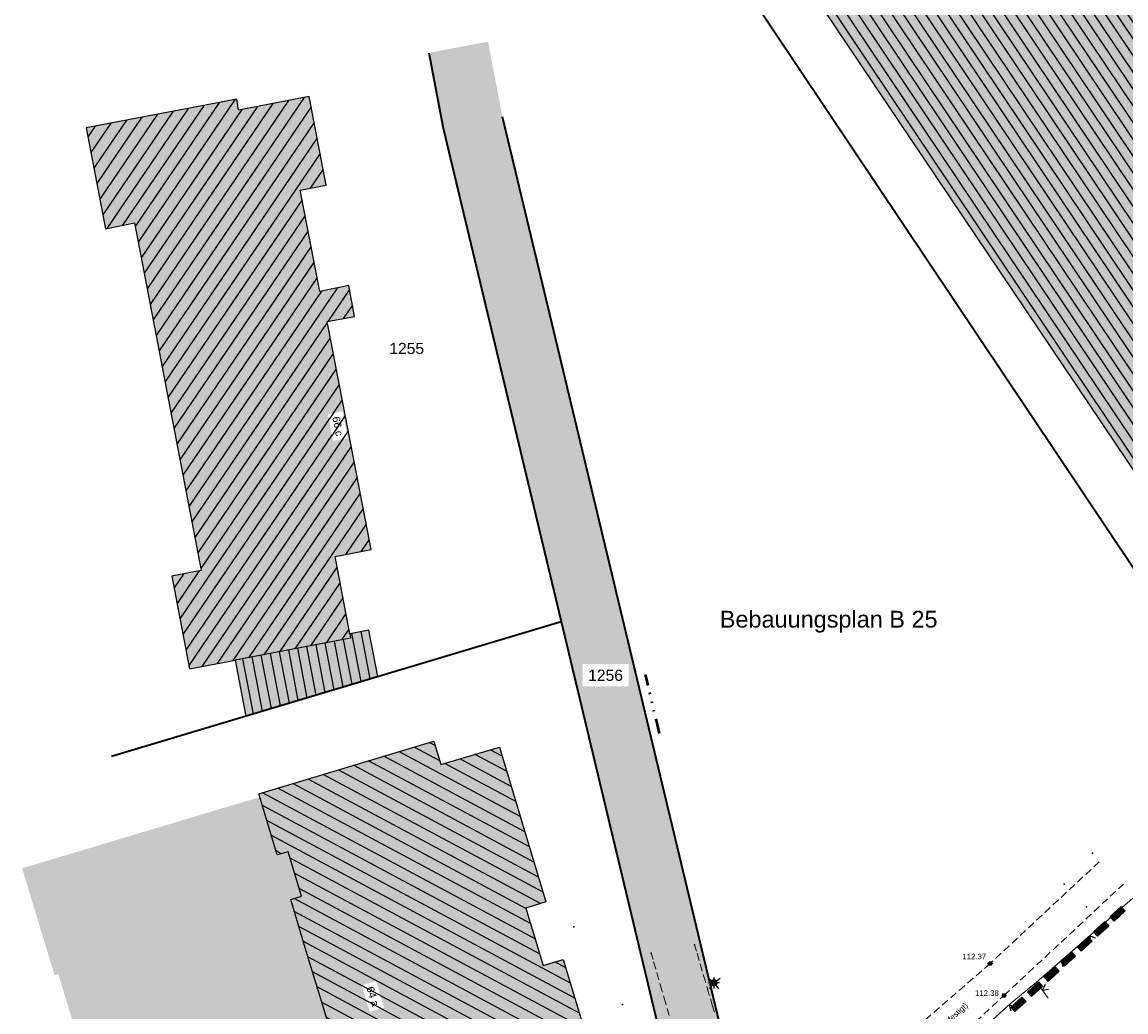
# Model space of a CAD drawing. Header units: metres. Extents: x 32322276 to 32322733, y 5638285 to 5638678.
# Tile 25 of 29: x 32322285 to 32322359, y 5638547 to 5638613. Entities that reach past the tile are written whole.
import ezdxf

# ---------------------------------------------------------------- set-up
doc = ezdxf.new("R2010")
doc.units = ezdxf.units.M
for name, pattern in [('1', [0]), ('20', [1.5, 0.5, -0.25, 0.5, -0.25]), ('3', [0]), ('5', [0]), ('68', [0]), ('77', [3.025, 1.025, -0.5, 0, -0.5, 0, -0.5, 0, -0.5])]:
    doc.linetypes.add(name, pattern=pattern)
doc.layers.get('0').update_dxf_attribs({"color": 1, "linetype": 'CONTINUOUS'})
for name, color, linetype in [('Allgemein', 7, 'CONTINUOUS'), ('alte Gebäude', 7, 'CONTINUOUS'), ('alte Grenzen', 7, 'CONTINUOUS'), ('altes Gebäude Füllung', 7, 'CONTINUOUS'), ('altes Gebäude Linie', 7, 'CONTINUOUS'), ('B-Plan', 7, 'CONTINUOUS'), ('Beleuchtung', 7, 'CONTINUOUS'), ('Ebene 1', 7, 'CONTINUOUS'), ('Ebene 303', 7, 'CONTINUOUS'), ('Fahrbahn', 7, 'CONTINUOUS'), ('Flurgrenze', 7, 'CONTINUOUS'), ('Flurstücksnummer - Straßenname', 7, 'CONTINUOUS'), ('Gebäudeschraffur', 7, 'CONTINUOUS'), ('Hausnummer', 7, 'CONTINUOUS'), ('Höhenpunkte', 7, 'CONTINUOUS'), ('Höhentexte', 7, 'CONTINUOUS'), ('Texte zu Fahrbahn - Toptexte', 7, 'CONTINUOUS'), ('vorhandene Straße', 7, 'CONTINUOUS')]:
    doc.layers.add(name, color=color, linetype=linetype)
doc.styles.add('Erwerber', font='Arial.ttf')
doc.styles.add('Flurstücksnummer', font='Arial.ttf')
doc.styles.add('n', font='Arial.ttf')
doc.styles.add('Textart 303', font='Arial.ttf')

# ---------------------------------------------------------------- blocks, each defined once
blk = doc.blocks.new('S5')
at = {"true_color": 0xff7300}
blk.add_hatch(color=30, dxfattribs=at).paths.add_polyline_path([(0.2, 0), (0.193185, -0.051764), (0.173205, -0.1), (0.141421, -0.141421), (0.1, -0.173205), (0.051764, -0.193185), (0, -0.2), (-0.051764, -0.193185), (-0.1, -0.173205), (-0.141421, -0.141421), (-0.173205, -0.1), (-0.193185, -0.051764), (-0.2, 0), (-0.193185, 0.051764), (-0.173205, 0.1), (-0.141421, 0.141421), (-0.1, 0.173205), (-0.051764, 0.193185), (0, 0.2), (0.051764, 0.193185), (0.1, 0.173205), (0.141421, 0.141421), (0.173205, 0.1), (0.193185, 0.051764)], flags=0)
at = {"color": 0, "lineweight": -2}
for points in [[(-0.16, 0.12), (-0.4, 0.3)], [(-0.375, 0), (-0.2, 0)], [(0, 0.2), (0, 0.375)], [(0.16, 0.12), (0.4, 0.3)], [(0.375, 0), (0.2, 0)], [(-0.12, -0.16), (-0.3, -0.4)], [(0, -0.375), (0, -0.2)], [(0.12, -0.16), (0.3, -0.4)]]:
    blk.add_lwpolyline(points, dxfattribs=at)
blk.add_lwpolyline([(0.173205, -0.1, -0.577350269), (-0.173205, -0.1, -0.577350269), (0, 0.2, -0.577350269)], format="xyb", close=True, dxfattribs=at)
blk = doc.blocks.new('S107')
at = {"lineweight": -2}
blk.add_hatch(color=0, dxfattribs=at).paths.add_polyline_path([(0.5, 0), (0.489765, -0.100649), (0.459479, -0.197178), (0.410382, -0.285634), (0.344483, -0.362396), (0.264482, -0.424322), (0.173653, -0.468876), (0.075714, -0.494234), (-0.025325, -0.499358), (-0.125326, -0.484039), (-0.220197, -0.448902), (-0.306053, -0.395388), (-0.379379, -0.325686), (-0.437173, -0.242651), (-0.47707, -0.149682), (-0.497435, -0.050584), (-0.497435, 0.050584), (-0.47707, 0.149682), (-0.437173, 0.242651), (-0.379379, 0.325686), (-0.306053, 0.395388), (-0.220197, 0.448902), (-0.125326, 0.484039), (-0.025325, 0.499358), (0.075714, 0.494234), (0.173653, 0.468876), (0.264482, 0.424322), (0.344483, 0.362396), (0.410382, 0.285634), (0.459479, 0.197178), (0.489765, 0.100649)], flags=0)
at = {"color": 0, "lineweight": -2}
blk.add_lwpolyline([(0.433013, -0.25, -0.5773502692), (-0.433013, -0.25, -0.5773502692), (0, 0.5, -0.5773502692)], format="xyb", close=True, dxfattribs=at)
blk = doc.blocks.new('*X18')
at = {"color": 7, "linetype": '3', "lineweight": 25}
for p, q in [((32322307.414418, 5638568.644665), (32322306.84165, 5638571.647427)), ((32322308.016168, 5638568.825632), (32322307.399053, 5638572.060879)), ((32322308.617917, 5638569.0066), (32322308.012645, 5638572.179763)), ((32322303.803921, 5638567.558859), (32322303.158064, 5638570.944794)), ((32322304.405671, 5638567.739827), (32322303.771995, 5638571.061899)), ((32322305.00742, 5638567.920795), (32322304.385926, 5638571.179005)), ((32322305.60917, 5638568.101762), (32322304.999857, 5638571.29611)), ((32322306.210919, 5638568.28273), (32322305.613788, 5638571.413216)), ((32322306.812669, 5638568.463697), (32322306.227719, 5638571.530321)), ((32322300.795174, 5638566.654022), (32322300.088409, 5638570.359266)), ((32322301.396923, 5638566.834989), (32322300.70234, 5638570.476372)), ((32322301.998673, 5638567.015957), (32322301.316271, 5638570.593477)), ((32322302.600422, 5638567.196924), (32322301.930202, 5638570.710583)), ((32322303.202172, 5638567.377892), (32322302.544133, 5638570.827688))]:
    blk.add_line(p, q, dxfattribs=at)
blk = doc.blocks.new('*X32')
at = {"color": 7, "linetype": '3', "lineweight": 25}
for p, q in [((32322313.282518, 5638563.516486), (32322311.560407, 5638564.439333)), ((32322312.97582, 5638564.531741), (32322312.575723, 5638564.746145)), ((32322317.457777, 5638563.831747), (32322316.669865, 5638564.253974)), ((32322319.288806, 5638557.745128), (32322308.514462, 5638563.518895)), ((32322318.983635, 5638558.759564), (32322309.529777, 5638563.825707)), ((32322318.678463, 5638559.774001), (32322310.545092, 5638564.13252)), ((32322318.06812, 5638561.802874), (32322314.634674, 5638563.642793)), ((32322317.762948, 5638562.81731), (32322315.652269, 5638563.948383)), ((32322319.899149, 5638555.716255), (32322306.483831, 5638562.905269)), ((32322319.593978, 5638556.730691), (32322307.499147, 5638563.212082)), ((32322318.373291, 5638560.788437), (32322313.617078, 5638563.337202)), ((32322320.033504, 5638553.942455), (32322304.453201, 5638562.291644)), ((32322320.204321, 5638554.701818), (32322305.468516, 5638562.598457)), ((32322319.669118, 5638551.58502), (32322301.407255, 5638561.371206)), ((32322319.362391, 5638552.60029), (32322302.422571, 5638561.678019)), ((32322319.055665, 5638553.615559), (32322303.437886, 5638561.984831)), ((32322319.975844, 5638550.56975), (32322301.397246, 5638560.525669)), ((32322322.039339, 5638548.613062), (32322301.702381, 5638559.511252)), ((32322322.343858, 5638547.598975), (32322302.007516, 5638558.496835)), ((32322302.682952, 5638557.283981), (32322302.312651, 5638557.482418)), ((32322322.648377, 5638546.584888), (32322303.256415, 5638556.976673)), ((32322322.952897, 5638545.570801), (32322303.560912, 5638555.962598)), ((32322323.257416, 5638544.556714), (32322303.865408, 5638554.948524)), ((32322323.561935, 5638543.542627), (32322303.516402, 5638554.284648)), ((32322323.866454, 5638542.52854), (32322303.536167, 5638553.423155)), ((32322324.170973, 5638541.514453), (32322303.840206, 5638552.409326)), ((32322324.475492, 5638540.500366), (32322304.144244, 5638551.395497)), ((32322324.350744, 5638539.716316), (32322304.448571, 5638550.381513)), ((32322321.73482, 5638549.627148), (32322320.988653, 5638550.027005)), ((32322323.335009, 5638539.409728), (32322304.754504, 5638549.366668)), ((32322322.319274, 5638539.10314), (32322305.060437, 5638548.351824)), ((32322321.30354, 5638538.796552), (32322305.366369, 5638547.33698)), ((32322320.91074, 5638538.156145), (32322305.673149, 5638546.321681)), ((32322321.220954, 5638537.139007), (32322305.980179, 5638545.306249)), ((32322320.295406, 5638536.784089), (32322306.287209, 5638544.290817)), ((32322319.279917, 5638536.47737), (32322307.531095, 5638542.773341)), ((32322318.264429, 5638536.17065), (32322307.838913, 5638541.757486)), ((32322317.24894, 5638535.86393), (32322308.146731, 5638540.741632)), ((32322316.233451, 5638535.55721), (32322308.166949, 5638539.879896)), ((32322315.217963, 5638535.250491), (32322307.816771, 5638539.216649)), ((32322314.202474, 5638534.943771), (32322308.124015, 5638538.201102)), ((32322313.186985, 5638534.637051), (32322308.431258, 5638537.185555)), ((32322312.171497, 5638534.330331), (32322308.738502, 5638536.170008)), ((32322311.156008, 5638534.023612), (32322309.045746, 5638535.154461)), ((32322310.140519, 5638533.716892), (32322309.352989, 5638534.138914))]:
    blk.add_line(p, q, dxfattribs=at)
blk = doc.blocks.new('*X36')
at = {"color": 7, "linetype": '3', "lineweight": 25}
for p, q in [((32322304.194582, 5638607.993966), (32322294.071244, 5638593.07616)), ((32322296.44846, 5638607.264484), (32322290.977696, 5638599.202737)), ((32322297.490639, 5638607.464589), (32322292.029814, 5638599.417488)), ((32322298.532818, 5638607.664694), (32322292.874518, 5638599.326592)), ((32322299.574997, 5638607.864799), (32322293.073972, 5638598.284854)), ((32322300.017576, 5638607.181329), (32322293.273427, 5638597.243115)), ((32322301.061827, 5638607.384489), (32322293.472881, 5638596.201376)), ((32322302.106079, 5638607.587648), (32322293.672335, 5638595.159638)), ((32322303.150331, 5638607.790807), (32322293.87179, 5638594.117899)), ((32322304.668211, 5638607.356252), (32322294.270698, 5638592.034422)), ((32322292.279744, 5638606.464064), (32322290.104449, 5638603.258537)), ((32322293.321923, 5638606.664169), (32322290.303152, 5638602.215692)), ((32322294.364102, 5638606.864274), (32322290.501856, 5638601.172847)), ((32322295.406281, 5638607.064379), (32322290.700559, 5638600.130001)), ((32322290.195386, 5638606.063854), (32322289.707042, 5638605.344228)), ((32322291.237565, 5638606.263959), (32322289.905746, 5638604.301383)), ((32322304.867052, 5638606.313609), (32322294.470153, 5638590.992683)), ((32322305.065893, 5638605.270967), (32322294.669607, 5638589.950944)), ((32322305.264734, 5638604.228324), (32322294.869061, 5638588.909205)), ((32322305.463575, 5638603.185682), (32322304.590002, 5638601.89838)), ((32322305.662416, 5638602.143039), (32322305.642728, 5638602.114028)), ((32322304.059292, 5638601.116323), (32322295.068515, 5638587.867467)), ((32322304.260356, 5638600.076957), (32322295.26797, 5638586.825728)), ((32322304.46142, 5638599.03759), (32322295.467424, 5638585.783989)), ((32322304.662484, 5638597.998223), (32322295.666878, 5638584.742251)), ((32322304.863548, 5638596.958856), (32322295.866333, 5638583.700512)), ((32322305.064611, 5638595.919489), (32322296.065787, 5638582.658773)), ((32322305.352554, 5638595.008147), (32322296.265241, 5638581.617035)), ((32322306.398499, 5638595.213802), (32322296.464696, 5638580.575296)), ((32322307.242439, 5638595.121781), (32322305.784129, 5638592.972807)), ((32322307.431045, 5638594.064057), (32322306.817574, 5638593.160041)), ((32322305.740513, 5638592.908535), (32322296.66415, 5638579.533557)), ((32322305.94123, 5638591.868657), (32322296.863604, 5638578.491818)), ((32322306.141948, 5638590.82878), (32322297.063059, 5638577.45008)), ((32322306.342665, 5638589.788903), (32322297.262513, 5638576.408341)), ((32322306.543383, 5638588.749026), (32322295.87305, 5638573.025166)), ((32322306.7441, 5638587.709148), (32322296.071508, 5638571.981959)), ((32322306.944818, 5638586.669271), (32322296.269966, 5638570.938752)), ((32322307.145535, 5638585.629394), (32322296.468424, 5638569.895545)), ((32322307.346253, 5638584.589516), (32322297.332976, 5638569.833898)), ((32322307.54697, 5638583.549639), (32322298.374052, 5638570.032377)), ((32322307.747688, 5638582.509762), (32322299.415127, 5638570.230855)), ((32322307.948405, 5638581.469885), (32322300.456271, 5638570.429435)), ((32322308.149123, 5638580.430007), (32322301.497427, 5638570.628032)), ((32322308.34984, 5638579.39013), (32322306.969318, 5638577.355785)), ((32322308.550558, 5638578.350253), (32322308.014426, 5638577.560206)), ((32322297.150121, 5638576.24272), (32322295.674592, 5638574.068373)), ((32322306.402083, 5638576.519904), (32322302.538583, 5638570.82663)), ((32322296.104334, 5638576.037298), (32322295.476134, 5638575.11158)), ((32322306.599476, 5638575.475129), (32322303.579739, 5638571.025227)), ((32322306.79687, 5638574.430353), (32322304.620894, 5638571.223824)), ((32322306.994263, 5638573.385578), (32322305.66205, 5638571.422422)), ((32322307.191657, 5638572.340802), (32322306.703206, 5638571.621019))]:
    blk.add_line(p, q, dxfattribs=at)
blk = doc.blocks.new('*X77')
at = {"color": 7, "linetype": '3', "lineweight": 25}
for p, q in [((32322355.811081, 5638643.607047), (32322388.797979, 5638594.340196)), ((32322356.330052, 5638643.955321), (32322389.315595, 5638594.690492)), ((32322354.773141, 5638642.910497), (32322387.762745, 5638593.639604)), ((32322355.292111, 5638643.258772), (32322388.280362, 5638593.9899)), ((32322353.7352, 5638642.213948), (32322386.727511, 5638592.939012)), ((32322354.25417, 5638642.562223), (32322387.245128, 5638593.289308)), ((32322352.697259, 5638641.517399), (32322385.692277, 5638592.23842)), ((32322353.21623, 5638641.865674), (32322386.209894, 5638592.588716)), ((32322351.140348, 5638640.472575), (32322384.139426, 5638591.187532)), ((32322351.659318, 5638640.82085), (32322384.657043, 5638591.537828)), ((32322352.178289, 5638641.169124), (32322385.17466, 5638591.888124)), ((32322350.102407, 5638639.776026), (32322383.104192, 5638590.48694)), ((32322350.621378, 5638640.124301), (32322383.621809, 5638590.837236)), ((32322349.064467, 5638639.079477), (32322382.068958, 5638589.786348)), ((32322349.583437, 5638639.427751), (32322382.586575, 5638590.136644)), ((32322348.026526, 5638638.382928), (32322381.033725, 5638589.085756)), ((32322348.545496, 5638638.731202), (32322381.551342, 5638589.436052)), ((32322346.988585, 5638637.686378), (32322379.998491, 5638588.385164)), ((32322347.507556, 5638638.034653), (32322380.516108, 5638588.73546)), ((32322345.950644, 5638636.989829), (32322378.963257, 5638587.684572)), ((32322346.469615, 5638637.338104), (32322379.480874, 5638588.034868)), ((32322344.912704, 5638636.29328), (32322377.928023, 5638586.98398)), ((32322345.431674, 5638636.641555), (32322378.44564, 5638587.334276)), ((32322343.874763, 5638635.596731), (32322376.892789, 5638586.283388)), ((32322344.393733, 5638635.945006), (32322377.410406, 5638586.633684)), ((32322342.317852, 5638634.551907), (32322375.339938, 5638585.2325)), ((32322342.836822, 5638634.900182), (32322375.857555, 5638585.582796)), ((32322343.355793, 5638635.248456), (32322376.375172, 5638585.933092)), ((32322341.279911, 5638633.855358), (32322374.304705, 5638584.531908)), ((32322341.798882, 5638634.203633), (32322374.822321, 5638584.882204)), ((32322340.24197, 5638633.158809), (32322373.269471, 5638583.831316)), ((32322340.760941, 5638633.507083), (32322373.787088, 5638584.181612)), ((32322339.20403, 5638632.46226), (32322372.234237, 5638583.130724)), ((32322339.723, 5638632.810534), (32322372.751854, 5638583.48102)), ((32322338.166089, 5638631.76571), (32322371.199003, 5638582.430132)), ((32322338.685059, 5638632.113985), (32322371.71662, 5638582.780428)), ((32322337.128148, 5638631.069161), (32322370.163769, 5638581.72954)), ((32322337.647119, 5638631.417436), (32322370.681386, 5638582.079836)), ((32322336.090207, 5638630.372612), (32322369.128535, 5638581.028948)), ((32322336.609178, 5638630.720887), (32322369.646152, 5638581.379244)), ((32322335.052267, 5638629.676063), (32322368.093301, 5638580.328356)), ((32322335.571237, 5638630.024337), (32322368.610918, 5638580.678652)), ((32322333.495356, 5638628.631239), (32322366.540451, 5638579.277468)), ((32322334.014326, 5638628.979514), (32322367.058068, 5638579.627764)), ((32322334.533296, 5638629.327788), (32322367.575685, 5638579.97806)), ((32322332.457415, 5638627.93469), (32322365.505217, 5638578.576876)), ((32322332.976385, 5638628.282964), (32322366.022834, 5638578.927172)), ((32322331.419474, 5638627.238141), (32322364.469983, 5638577.876284)), ((32322331.938445, 5638627.586415), (32322364.9876, 5638578.22658)), ((32322330.900504, 5638626.889866), (32322363.952366, 5638577.525988))]:
    blk.add_line(p, q, dxfattribs=at)
blk = doc.blocks.new('S157')
at = {"lineweight": -2}
blk.add_hatch(color=0, dxfattribs=at).paths.add_polyline_path([(-0.5, 0.2), (0.5, 0.2), (0.5, -0.2), (-0.5, -0.2)], flags=0)
at = {"color": 0, "lineweight": -2}
blk.add_lwpolyline([(0.5, -0.2), (-0.5, -0.2), (-0.5, 0.2), (0.5, 0.2)], close=True, dxfattribs=at)
for points in [[(0.45, 0.15), (-0.45, 0.15)], [(-0.45, 0.1), (0.45, 0.1)], [(0.45, 0.05), (-0.45, 0.05)], [(0.45, 0), (-0.45, 0)], [(-0.45, -0.05), (0.45, -0.05)], [(0.45, -0.1), (-0.45, -0.1)], [(-0.45, -0.15), (0.45, -0.15)]]:
    blk.add_lwpolyline(points, dxfattribs=at)
blk = doc.blocks.new('S20', base_point=(0, -0.5))
at = {"color": 0, "lineweight": -2}
blk.add_lwpolyline([(-0.5, 0.5), (0, -0.5), (0.5, 0.5)], dxfattribs=at)

msp = doc.modelspace()

# ---------------------------------------------------------------- hatches: boundary and pattern name
at = {"layer": 'altes Gebäude Füllung', "lineweight": 25, "true_color": 0xcccccc}
for points in [[(32322389.736, 5638594.975), (32322363.614, 5638577.297), (32322330.479, 5638626.607), (32322356.416, 5638644.013)], [(32322297.289, 5638576.27), (32322292.826, 5638599.58), (32322290.881, 5638599.183), (32322289.592, 5638605.948), (32322299.675, 5638607.884), (32322299.8, 5638607.139), (32322304.534, 5638608.06), (32322305.667, 5638602.119), (32322303.934, 5638601.764), (32322305.245, 5638594.987), (32322307.198, 5638595.371), (32322307.568, 5638593.296), (32322305.73, 5638592.963), (32322308.678, 5638577.69), (32322306.27, 5638577.219), (32322307.25, 5638572.032), (32322307.306, 5638571.736), (32322299.568, 5638570.26), (32322296.51, 5638569.677), (32322295.329, 5638575.885)], [(32322308.53, 5638572.28), (32322309.128, 5638569.16), (32322300.293, 5638566.503), (32322299.568, 5638570.26), (32322307.306, 5638571.736), (32322307.25, 5638572.032)], [(32322320.209, 5638549.798), (32322321.564, 5638550.196), (32322324.681, 5638539.816), (32322320.765, 5638538.634), (32322321.242, 5638537.07), (32322309.78, 5638533.608), (32322309.536, 5638533.534), (32322307.666, 5638539.715), (32322308.386, 5638539.952), (32322307.27, 5638543.635), (32322306.549, 5638543.425), (32322305.436, 5638547.106), (32322304.402, 5638550.536), (32322303.299, 5638554.214), (32322304.016, 5638554.447), (32322303.126, 5638557.411), (32322302.397, 5638557.202), (32322301.229, 5638561.085), (32322301.165, 5638561.298), (32322312.883, 5638564.839), (32322313.36, 5638563.26), (32322317.276, 5638564.436), (32322320.398, 5638554.058), (32322319.051, 5638553.631)], [(32322289.584, 5638543.04), (32322287.726, 5638549.215), (32322287.47, 5638549.138), (32322285.292, 5638556.305), (32322301.229, 5638561.085), (32322302.397, 5638557.202), (32322303.126, 5638557.411), (32322304.016, 5638554.447), (32322303.299, 5638554.214), (32322304.402, 5638550.536), (32322305.436, 5638547.106), (32322306.549, 5638543.425), (32322307.27, 5638543.635), (32322308.386, 5638539.952), (32322307.666, 5638539.715), (32322309.536, 5638533.534), (32322309.78, 5638533.608), (32322309.974, 5638532.907), (32322305.142, 5638531.416), (32322308.276, 5638521.021), (32322296.97, 5638517.584), (32322295.809, 5638521.376), (32322296.074, 5638521.456), (32322294.854, 5638525.527), (32322294.125, 5638525.327), (32322293.226, 5638528.303), (32322293.943, 5638528.533), (32322292.844, 5638532.201), (32322291.811, 5638535.641), (32322290.707, 5638539.314), (32322289.992, 5638539.116), (32322288.871, 5638542.813)]]:
    msp.add_hatch(color=254, dxfattribs=at).paths.add_polyline_path(points, flags=0)
at = {"layer": 'vorhandene Straße', "lineweight": 25, "true_color": 0xe6d499}
msp.add_hatch(color=41, dxfattribs=at).paths.add_polyline_path([(32322317.482, 5638606.696), (32322335.274, 5638532.387), (32322331.373, 5638531.205), (32322321.419, 5638572.852), (32322313.513, 5638605.932), (32322312.549, 5638610.974), (32322316.513, 5638611.732)], flags=0)

# ---------------------------------------------------------------- linework, layer by layer
at = {"layer": 'alte Gebäude', "color": 7, "linetype": '3', "lineweight": 25}
msp.add_lwpolyline([(32322389.736, 5638594.975), (32322363.614, 5638577.297), (32322330.479, 5638626.607), (32322356.416, 5638644.013)], close=True, dxfattribs=at)
for points in [[(32322299.568, 5638570.26), (32322300.293, 5638566.503), (32322309.128, 5638569.16), (32322308.53, 5638572.28), (32322307.25, 5638572.032)], [(32322307.25, 5638572.032), (32322307.306, 5638571.736), (32322299.568, 5638570.26)]]:
    msp.add_lwpolyline(points, dxfattribs=at)
at = {"layer": 'alte Grenzen', "color": 7, "linetype": '1', "lineweight": 35}
msp.add_line((32322291.275, 5638563.816), (32322321.419, 5638572.852), dxfattribs=at)
msp.add_lwpolyline([(32322312.549, 5638610.974), (32322313.513, 5638605.932), (32322321.419, 5638572.852)], dxfattribs=at)
at = {"layer": 'Ebene 1', "color": 7, "linetype": '77', "lineweight": 50}
msp.add_line((32322328.011, 5638565.335), (32322327.079, 5638569.301), dxfattribs=at)
at = {"layer": 'Ebene 303', "color": 7, "linetype": '68', "lineweight": 18}
for p, q in [((32322353.274, 5638548.677, 112.398), (32322360.388, 5638554.896, 112.34)), ((32322354.049, 5638547.605, 112.342), (32322353.274, 5638548.677, 112.398))]:
    msp.add_line(p, q, dxfattribs=at)
at = {"layer": 'Fahrbahn', "color": 7, "linetype": '20', "lineweight": 18}
for points in [[(32322331.685, 5638546.657, 112.389), (32322331.564, 5638547.071, 112.388), (32322331.322, 5638547.899, 112.386), (32322331.084, 5638548.711, 112.384), (32322330.875, 5638549.423, 112.382), (32322330.666, 5638550.136, 112.38), (32322330.487, 5638550.749, 112.378), (32322330.362, 5638551.179, 112.377)], [(32322328.653, 5638546.436, 112.411), (32322328.411, 5638547.279, 112.409), (32322328.173, 5638548.107, 112.408), (32322327.964, 5638548.833, 112.406), (32322327.755, 5638549.559, 112.405), (32322327.576, 5638550.184, 112.404), (32322327.451, 5638550.622, 112.403)]]:
    msp.add_polyline3d(points, dxfattribs=at)
at = {"layer": 'Flurgrenze', "color": 7, "true_color": 0xffffff}
for p in [(32322357.029, 5638557.315), (32322355.127, 5638555.25), (32322356.614, 5638553.73), (32322322.27, 5638552.374), (32322330.362, 5638551.179, 112.377), (32322327.451, 5638550.622, 112.403), (32322325.521, 5638547.183)]:
    msp.add_point(p, dxfattribs=at)

# ---------------------------------------------------------------- block references
at = {"layer": 'altes Gebäude Linie', "color": 7, "true_color": 0xffffff}
msp.add_blockref('*X77', (0, 0), dxfattribs=at)
at = {"layer": 'B-Plan', "color": 7, "xscale": 1.0025, "yscale": 1.0025, "rotation": 222.365210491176}
for p in [(32322358.714, 5638553.257), (32322357.606, 5638552.246), (32322356.497, 5638551.235), (32322355.389, 5638550.224), (32322354.281, 5638549.214), (32322353.172, 5638548.203), (32322352.064, 5638547.192)]:
    msp.add_blockref('S157', p, dxfattribs=at)
at = {"layer": 'Beleuchtung', "color": 7, "xscale": 1.0025, "yscale": 1.0025}
msp.add_blockref('S5', (32322331.663, 5638548.634, 112.3), dxfattribs=at)
at = {"layer": 'Ebene 303', "color": 7, "xscale": 0.375, "yscale": 0.375}
for p, rotation in [((32322358.735, 5638553.445, 112.354), 221.160106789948), ((32322356.834, 5638551.783, 112.369), 221.160106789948), ((32322354.933, 5638550.121, 112.384), 221.160106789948), ((32322353.666, 5638548.144, 112.37), 305.865384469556), ((32322351.451, 5638547.157, 112.382), 222.197220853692)]:
    msp.add_blockref('S20', p, dxfattribs=dict(at, rotation=rotation))
at = {"layer": 'Gebäudeschraffur', "color": 7, "true_color": 0xffffff}
msp.add_blockref('*X18', (0, 0), dxfattribs=at)
at = {"layer": 'Höhenpunkte', "color": 7, "xscale": 0.2525, "yscale": 0.2525}
for p in [(32322350.165, 5638549.922, 112.368), (32322351.091, 5638547.779, 112.385)]:
    msp.add_blockref('S107', p, dxfattribs=at)

# ---------------------------------------------------------------- texts
at = {"layer": 'Flurstücksnummer - Straßenname', "color": 7, "lineweight": 30, "insert": (32322311.067, 5638591.156), "char_height": 0.75, "attachment_point": 5, "line_spacing_factor": 0.84, "style": 'Flurstücksnummer', "bg_fill": 2}
msp.add_mtext('1255', dxfattribs=at)
at = {"layer": 'Texte zu Fahrbahn - Toptexte', "color": 7, "lineweight": 25, "insert": (32322345.718, 5638544.207), "char_height": 0.375, "attachment_point": 7, "rotation": 41.98723, "line_spacing_factor": 0.84, "style": 'n', "bg_fill": 2}
msp.add_mtext('Weg (unbefestigt)', dxfattribs=at)

# ---------------------------------------------------------------- next in the draw order: texts
at = {"layer": 'B-Plan', "color": 7, "lineweight": 70, "insert": (32322332.05, 5638572.107), "char_height": 1.125, "attachment_point": 7, "line_spacing_factor": 0.84, "style": 'Textart 303', "bg_fill": 2}
msp.add_mtext('Bebauungsplan B 25', dxfattribs=at)
at = {"layer": 'Flurstücksnummer - Straßenname', "color": 7, "lineweight": 30, "insert": (32322324.395, 5638569.244), "char_height": 0.75, "attachment_point": 5, "line_spacing_factor": 0.84, "style": 'Flurstücksnummer', "bg_fill": 2}
msp.add_mtext('1256', dxfattribs=at)
at = {"layer": 'Hausnummer', "color": 7, "lineweight": 25, "char_height": 0.5, "attachment_point": 5, "line_spacing_factor": 0.84, "style": 'Erwerber', "bg_fill": 2}
for s, insert, rotation in [('66 c', (32322306.448, 5638585.949), 280.9249), ('64 a', (32322308.799, 5638547.715), 286.82982)]:
    msp.add_mtext(s, dxfattribs=dict(at, insert=insert, rotation=rotation))
at = {"layer": 'Höhentexte', "color": 7, "lineweight": 25, "char_height": 0.375, "attachment_point": 9, "line_spacing_factor": 0.84, "style": 'n', "bg_fill": 2}
for s, insert in [('112.37', (32322349.901, 5638550.199, 112.368)), ('112.38', (32322350.749, 5638547.745, 112.385))]:
    msp.add_mtext(s, dxfattribs=dict(at, insert=insert))

# ---------------------------------------------------------------- next in the draw order: linework, layer by layer
at = {"layer": 'Allgemein', "color": 7, "linetype": '1', "lineweight": 35}
msp.add_line((32322335.274, 5638532.387), (32322317.482, 5638606.696), dxfattribs=at)
at = {"layer": 'alte Gebäude', "color": 7, "linetype": '3', "lineweight": 25}
msp.add_lwpolyline([(32322307.25, 5638572.032), (32322306.27, 5638577.219), (32322308.678, 5638577.69), (32322305.73, 5638592.963), (32322307.568, 5638593.296), (32322307.198, 5638595.371), (32322305.245, 5638594.987), (32322303.934, 5638601.764), (32322305.667, 5638602.119), (32322304.534, 5638608.06), (32322299.8, 5638607.139), (32322299.675, 5638607.884), (32322289.592, 5638605.948), (32322290.881, 5638599.183), (32322292.826, 5638599.58), (32322297.289, 5638576.27), (32322295.329, 5638575.885), (32322296.51, 5638569.677), (32322299.568, 5638570.26)], dxfattribs=at)
msp.add_lwpolyline([(32322320.209, 5638549.798), (32322321.564, 5638550.196), (32322324.681, 5638539.816), (32322320.765, 5638538.634), (32322321.242, 5638537.07), (32322309.78, 5638533.608), (32322309.536, 5638533.534), (32322307.666, 5638539.715), (32322308.386, 5638539.952), (32322307.27, 5638543.635), (32322306.549, 5638543.425), (32322305.436, 5638547.106), (32322304.402, 5638550.536), (32322303.299, 5638554.214), (32322304.016, 5638554.447), (32322303.126, 5638557.411), (32322302.397, 5638557.202), (32322301.229, 5638561.085), (32322301.165, 5638561.298), (32322312.883, 5638564.839), (32322313.36, 5638563.26), (32322317.276, 5638564.436), (32322320.398, 5638554.058), (32322319.051, 5638553.631)], close=True, dxfattribs=at)
at = {"layer": 'alte Gebäude', "color": 7, "linetype": '5', "lineweight": 25}
msp.add_lwpolyline([(32322309.78, 5638533.608), (32322309.536, 5638533.534), (32322307.666, 5638539.715), (32322308.386, 5638539.952), (32322307.27, 5638543.635), (32322306.549, 5638543.425), (32322305.436, 5638547.106), (32322304.402, 5638550.536), (32322303.299, 5638554.214), (32322304.016, 5638554.447), (32322303.126, 5638557.411), (32322302.397, 5638557.202), (32322301.229, 5638561.085)], dxfattribs=at)
at = {"layer": 'alte Grenzen', "color": 7, "linetype": '1', "lineweight": 35}
msp.add_line((32322321.419, 5638572.852), (32322331.373, 5638531.205), dxfattribs=at)
msp.add_lwpolyline([(32322314.966, 5638677.775), (32322323.008, 5638665.748), (32322325.531, 5638661.976), (32322313.024, 5638653.602), (32322314.992, 5638643.377), (32322363.234, 5638571.269)], dxfattribs=at)
at = {"layer": 'Ebene 303', "color": 7, "linetype": '68', "lineweight": 18}
msp.add_polyline3d([(32322346.631, 5638506.758, 112.573), (32322343.914, 5638512.327, 112.482), (32322342.874, 5638514.744, 112.447), (32322341.951, 5638517.022, 112.409), (32322341.091, 5638519.396, 112.397), (32322340.363, 5638521.868, 112.371), (32322339.713, 5638524.273, 112.369), (32322339.191, 5638526.62, 112.305), (32322338.063, 5638535.026, 112.4), (32322351.506, 5638547.214, 112.382), (32322353.274, 5638548.677, 112.398)], dxfattribs=at)
at = {"layer": 'Fahrbahn', "color": 7, "linetype": '20', "lineweight": 18}
for points in [[(32322357.482, 5638556.749, 112.371), (32322350.165, 5638549.922, 112.368), (32322343.26, 5638543.922, 112.333)], [(32322338.206, 5638536.512, 112.403), (32322344.8, 5638541.936, 112.333), (32322351.091, 5638547.779, 112.385), (32322359.097, 5638555.25, 112.381)]]:
    msp.add_polyline3d(points, dxfattribs=at)

# ---------------------------------------------------------------- next in the draw order: block references
at = {"layer": 'altes Gebäude Füllung', "color": 7, "true_color": 0xffffff}
for name in ['*X36', '*X32']:
    msp.add_blockref(name, (0, 0), dxfattribs=at)

doc.saveas('drawing.dxf')
